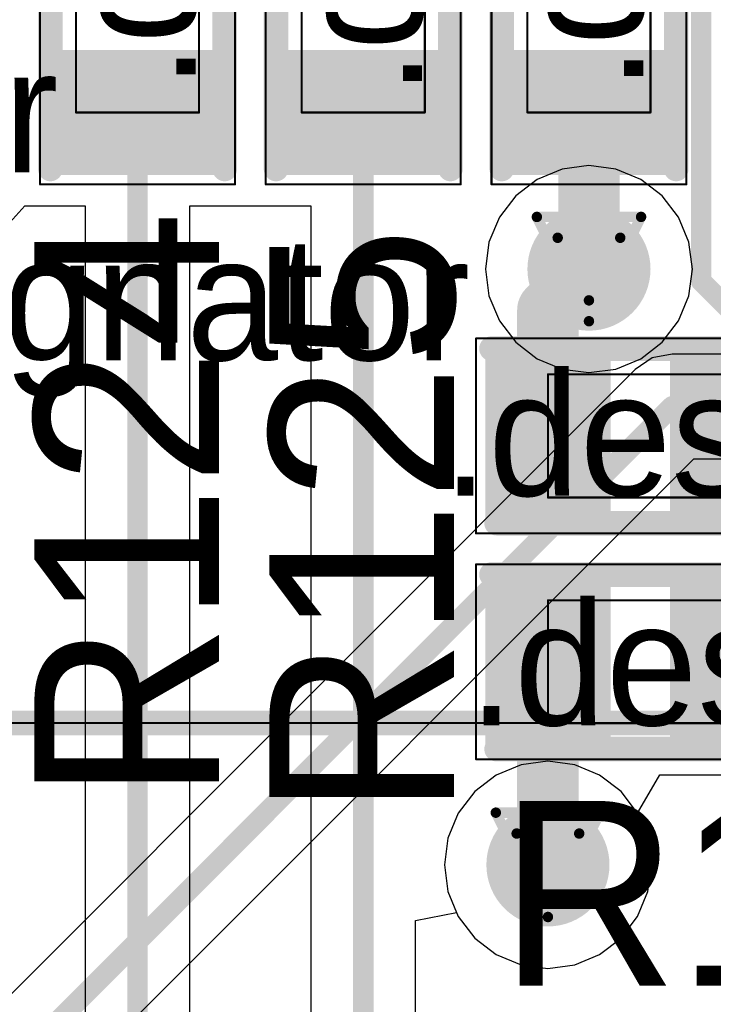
# Model space of a CAD drawing. Header units: millimetres. Extents: x 138 to 555, y 26 to 334.
# Tile 190 of 256: x 237.11 to 240.49, y 155.54 to 160.33. Entities that reach past the tile are written whole.
import ezdxf

# ---------------------------------------------------------------- set-up
doc = ezdxf.new("R2010")
doc.units = ezdxf.units.MM
for name, color, linetype in [('BottomLayer', 5, 'Continuous'), ('DrillDrawing', 1, 'Continuous'), ('Mechanical20', 56, 'Continuous'), ('Mechanical27', 56, 'Continuous'), ('MidLayer1', 16, 'Continuous'), ('MidLayer2', 76, 'Continuous'), ('MidLayer3', 90, 'Continuous'), ('MidLayer4', 156, 'Continuous'), ('MultiLayer', 9, 'Continuous'), ('TopLayer', 1, 'Continuous'), ('TopOverlay', 2, 'Continuous'), ('TopPaste', 8, 'Continuous'), ('TopSolder', 216, 'Continuous'), ('ViaHoleLayer', 16, 'Continuous')]:
    doc.layers.add(name, color=color, linetype=linetype)

# ---------------------------------------------------------------- blocks, each defined once
blk = doc.blocks.new('CON_SAMTEC_QSH_030_01_F_D_A_LCD_MB1230_505')
at = {"layer": 'Mechanical27', "const_width": 0.01}
blk.add_lwpolyline([(97.75, -7.4), (-54.25, -7.4)], dxfattribs=at)
at = {"layer": 'TopOverlay', "const_width": 0.12}
blk.add_lwpolyline([(97.7, -7.4), (-54.3, -7.4)], dxfattribs=at)
blk = doc.blocks.new('R0402_646')
at = {"layer": 'Mechanical20', "const_width": 0.01}
for points in [[(-0.8, 0.475), (-0.8, -0.475)], [(-0.8, 0.475), (0.8, 0.475)], [(0.8, 0.475), (0.8, -0.475)], [(-0.8, -0.475), (0.8, -0.475)]]:
    blk.add_lwpolyline(points, dxfattribs=at)
at = {"layer": 'Mechanical20', "const_width": 0.005}
for points in [[(-0.8025, 0.475, 1), (-0.7975, 0.475, 1)], [(-0.8025, 0.475, 1), (-0.7975, 0.475, 1)], [(0.7975, 0.475, 1), (0.8025, 0.475, 1)], [(0.7975, 0.475, 1), (0.8025, 0.475, 1)], [(-0.8025, -0.475, 1), (-0.7975, -0.475, 1)], [(-0.8025, -0.475, 1), (-0.7975, -0.475, 1)], [(0.7975, -0.475, 1), (0.8025, -0.475, 1)], [(0.7975, -0.475, 1), (0.8025, -0.475, 1)]]:
    blk.add_lwpolyline(points, format="xyb", close=True, dxfattribs=at)
at = {"layer": 'Mechanical27', "const_width": 0.01}
for points in [[(-0.45, 0.3), (-0.45, -0.3)], [(-0.45, 0.3), (0.45, 0.3)], [(0.45, 0.3), (0.45, -0.3)], [(-0.45, -0.3), (0.45, -0.3)]]:
    blk.add_lwpolyline(points, dxfattribs=at)
at = {"layer": 'Mechanical27', "const_width": 0.005}
for points in [[(-0.4525, 0.3, 1), (-0.4475, 0.3, 1)], [(-0.4525, 0.3, 1), (-0.4475, 0.3, 1)], [(0.4475, 0.3, 1), (0.4525, 0.3, 1)], [(0.4475, 0.3, 1), (0.4525, 0.3, 1)], [(-0.4525, -0.3, 1), (-0.4475, -0.3, 1)], [(-0.4525, -0.3, 1), (-0.4475, -0.3, 1)], [(0.4475, -0.3, 1), (0.4525, -0.3, 1)], [(0.4475, -0.3, 1), (0.4525, -0.3, 1)]]:
    blk.add_lwpolyline(points, format="xyb", close=True, dxfattribs=at)
at = {"layer": 'TopLayer'}
for points in [[(-0.195, -0.35), (-0.195, 0.35), (-0.705, -0.35), (-0.705, 0.35)], [(0.705, -0.35), (0.705, 0.35), (0.195, -0.35), (0.195, 0.35)]]:
    blk.add_solid(points, dxfattribs=at)
at = {"layer": 'TopOverlay', "const_width": 0.12}
for points in [[(-0.725, 0.425), (0.7, 0.425)], [(-0.725, -0.425), (0.725, -0.425)]]:
    blk.add_lwpolyline(points, dxfattribs=at)
at = {"layer": 'TopOverlay', "const_width": 0.06}
for points in [[(-0.755, 0.425, 1), (-0.695, 0.425, 1)], [(0.67, 0.425, 1), (0.73, 0.425, 1)], [(-0.755, -0.425, 1), (-0.695, -0.425, 1)], [(0.695, -0.425, 1), (0.755, -0.425, 1)]]:
    blk.add_lwpolyline(points, format="xyb", close=True, dxfattribs=at)
at = {"layer": 'TopPaste'}
for points in [[(-0.195, -0.35), (-0.195, 0.35), (-0.705, -0.35), (-0.705, 0.35)], [(0.705, -0.35), (0.705, 0.35), (0.195, -0.35), (0.195, 0.35)]]:
    blk.add_solid(points, dxfattribs=at)
at = {"layer": 'TopSolder'}
for points in [[(-0.145, -0.4), (-0.145, 0.4), (-0.755, -0.4), (-0.755, 0.4)], [(0.755, -0.4), (0.755, 0.4), (0.145, -0.4), (0.145, 0.4)]]:
    blk.add_solid(points, dxfattribs=at)
blk = doc.blocks.new('R0402_698')
at = {"layer": 'Mechanical20', "const_width": 0.01}
for points in [[(-0.8, 0.475), (-0.8, -0.475)], [(-0.8, 0.475), (0.8, 0.475)], [(0.8, 0.475), (0.8, -0.475)], [(-0.8, -0.475), (0.8, -0.475)]]:
    blk.add_lwpolyline(points, dxfattribs=at)
at = {"layer": 'Mechanical20', "const_width": 0.005}
for points in [[(-0.8025, 0.475, 1), (-0.7975, 0.475, 1)], [(-0.8025, 0.475, 1), (-0.7975, 0.475, 1)], [(0.7975, 0.475, 1), (0.8025, 0.475, 1)], [(0.7975, 0.475, 1), (0.8025, 0.475, 1)], [(-0.8025, -0.475, 1), (-0.7975, -0.475, 1)], [(-0.8025, -0.475, 1), (-0.7975, -0.475, 1)], [(0.7975, -0.475, 1), (0.8025, -0.475, 1)], [(0.7975, -0.475, 1), (0.8025, -0.475, 1)]]:
    blk.add_lwpolyline(points, format="xyb", close=True, dxfattribs=at)
at = {"layer": 'Mechanical27', "const_width": 0.01}
for points in [[(-0.45, 0.3), (-0.45, -0.3)], [(-0.45, 0.3), (0.45, 0.3)], [(0.45, 0.3), (0.45, -0.3)], [(-0.45, -0.3), (0.45, -0.3)]]:
    blk.add_lwpolyline(points, dxfattribs=at)
at = {"layer": 'Mechanical27', "const_width": 0.005}
for points in [[(-0.4525, 0.3, 1), (-0.4475, 0.3, 1)], [(-0.4525, 0.3, 1), (-0.4475, 0.3, 1)], [(0.4475, 0.3, 1), (0.4525, 0.3, 1)], [(0.4475, 0.3, 1), (0.4525, 0.3, 1)], [(-0.4525, -0.3, 1), (-0.4475, -0.3, 1)], [(-0.4525, -0.3, 1), (-0.4475, -0.3, 1)], [(0.4475, -0.3, 1), (0.4525, -0.3, 1)], [(0.4475, -0.3, 1), (0.4525, -0.3, 1)]]:
    blk.add_lwpolyline(points, format="xyb", close=True, dxfattribs=at)
at = {"layer": 'TopLayer'}
for points in [[(-0.195, -0.35), (-0.195, 0.35), (-0.705, -0.35), (-0.705, 0.35)], [(0.705, -0.35), (0.705, 0.35), (0.195, -0.35), (0.195, 0.35)]]:
    blk.add_solid(points, dxfattribs=at)
at = {"layer": 'TopOverlay', "const_width": 0.12}
for points in [[(-0.725, 0.425), (0.7, 0.425)], [(-0.725, -0.425), (0.725, -0.425)]]:
    blk.add_lwpolyline(points, dxfattribs=at)
at = {"layer": 'TopOverlay', "const_width": 0.06}
for points in [[(-0.755, 0.425, 1), (-0.695, 0.425, 1)], [(0.67, 0.425, 1), (0.73, 0.425, 1)], [(-0.755, -0.425, 1), (-0.695, -0.425, 1)], [(0.695, -0.425, 1), (0.755, -0.425, 1)]]:
    blk.add_lwpolyline(points, format="xyb", close=True, dxfattribs=at)
at = {"layer": 'TopPaste'}
for points in [[(-0.195, -0.35), (-0.195, 0.35), (-0.705, -0.35), (-0.705, 0.35)], [(0.705, -0.35), (0.705, 0.35), (0.195, -0.35), (0.195, 0.35)]]:
    blk.add_solid(points, dxfattribs=at)
at = {"layer": 'TopSolder'}
for points in [[(-0.145, -0.4), (-0.145, 0.4), (-0.755, -0.4), (-0.755, 0.4)], [(0.755, -0.4), (0.755, 0.4), (0.145, -0.4), (0.145, 0.4)]]:
    blk.add_solid(points, dxfattribs=at)
blk = doc.blocks.new('R0402_699')
at = {"layer": 'Mechanical20', "const_width": 0.01}
for points in [[(-0.8, 0.475), (-0.8, -0.475)], [(-0.8, 0.475), (0.8, 0.475)], [(0.8, 0.475), (0.8, -0.475)], [(-0.8, -0.475), (0.8, -0.475)]]:
    blk.add_lwpolyline(points, dxfattribs=at)
at = {"layer": 'Mechanical20', "const_width": 0.005}
for points in [[(-0.8025, 0.475, 1), (-0.7975, 0.475, 1)], [(-0.8025, 0.475, 1), (-0.7975, 0.475, 1)], [(0.7975, 0.475, 1), (0.8025, 0.475, 1)], [(0.7975, 0.475, 1), (0.8025, 0.475, 1)], [(-0.8025, -0.475, 1), (-0.7975, -0.475, 1)], [(-0.8025, -0.475, 1), (-0.7975, -0.475, 1)], [(0.7975, -0.475, 1), (0.8025, -0.475, 1)], [(0.7975, -0.475, 1), (0.8025, -0.475, 1)]]:
    blk.add_lwpolyline(points, format="xyb", close=True, dxfattribs=at)
at = {"layer": 'Mechanical27', "const_width": 0.01}
for points in [[(-0.45, 0.3), (-0.45, -0.3)], [(-0.45, 0.3), (0.45, 0.3)], [(0.45, 0.3), (0.45, -0.3)], [(-0.45, -0.3), (0.45, -0.3)]]:
    blk.add_lwpolyline(points, dxfattribs=at)
at = {"layer": 'Mechanical27', "const_width": 0.005}
for points in [[(-0.4525, 0.3, 1), (-0.4475, 0.3, 1)], [(-0.4525, 0.3, 1), (-0.4475, 0.3, 1)], [(0.4475, 0.3, 1), (0.4525, 0.3, 1)], [(0.4475, 0.3, 1), (0.4525, 0.3, 1)], [(-0.4525, -0.3, 1), (-0.4475, -0.3, 1)], [(-0.4525, -0.3, 1), (-0.4475, -0.3, 1)], [(0.4475, -0.3, 1), (0.4525, -0.3, 1)], [(0.4475, -0.3, 1), (0.4525, -0.3, 1)]]:
    blk.add_lwpolyline(points, format="xyb", close=True, dxfattribs=at)
at = {"layer": 'TopLayer'}
for points in [[(-0.195, -0.35), (-0.195, 0.35), (-0.705, -0.35), (-0.705, 0.35)], [(0.705, -0.35), (0.705, 0.35), (0.195, -0.35), (0.195, 0.35)]]:
    blk.add_solid(points, dxfattribs=at)
at = {"layer": 'TopOverlay', "const_width": 0.12}
for points in [[(-0.725, 0.425), (0.7, 0.425)], [(-0.725, -0.425), (0.725, -0.425)]]:
    blk.add_lwpolyline(points, dxfattribs=at)
at = {"layer": 'TopOverlay', "const_width": 0.06}
for points in [[(-0.755, 0.425, 1), (-0.695, 0.425, 1)], [(0.67, 0.425, 1), (0.73, 0.425, 1)], [(-0.755, -0.425, 1), (-0.695, -0.425, 1)], [(0.695, -0.425, 1), (0.755, -0.425, 1)]]:
    blk.add_lwpolyline(points, format="xyb", close=True, dxfattribs=at)
at = {"layer": 'TopPaste'}
for points in [[(-0.195, -0.35), (-0.195, 0.35), (-0.705, -0.35), (-0.705, 0.35)], [(0.705, -0.35), (0.705, 0.35), (0.195, -0.35), (0.195, 0.35)]]:
    blk.add_solid(points, dxfattribs=at)
at = {"layer": 'TopSolder'}
for points in [[(-0.145, -0.4), (-0.145, 0.4), (-0.755, -0.4), (-0.755, 0.4)], [(0.755, -0.4), (0.755, 0.4), (0.145, -0.4), (0.145, 0.4)]]:
    blk.add_solid(points, dxfattribs=at)
blk = doc.blocks.new('R0402_700')
at = {"layer": 'Mechanical20', "const_width": 0.01}
for points in [[(-0.8, 0.475), (-0.8, -0.475)], [(0.8, 0.475), (-0.8, 0.475)], [(0.8, 0.475), (0.8, -0.475)], [(0.8, -0.475), (-0.8, -0.475)]]:
    blk.add_lwpolyline(points, dxfattribs=at)
at = {"layer": 'Mechanical20', "const_width": 0.005}
for points in [[(-0.8025, 0.475, 1), (-0.7975, 0.475, 1)], [(-0.8025, 0.475, 1), (-0.7975, 0.475, 1)], [(0.7975, 0.475, 1), (0.8025, 0.475, 1)], [(0.7975, 0.475, 1), (0.8025, 0.475, 1)], [(-0.8025, -0.475, 1), (-0.7975, -0.475, 1)], [(-0.8025, -0.475, 1), (-0.7975, -0.475, 1)], [(0.7975, -0.475, 1), (0.8025, -0.475, 1)], [(0.7975, -0.475, 1), (0.8025, -0.475, 1)]]:
    blk.add_lwpolyline(points, format="xyb", close=True, dxfattribs=at)
at = {"layer": 'Mechanical27', "const_width": 0.01}
for points in [[(-0.45, 0.3), (-0.45, -0.3)], [(0.45, 0.3), (-0.45, 0.3)], [(0.45, 0.3), (0.45, -0.3)], [(0.45, -0.3), (-0.45, -0.3)]]:
    blk.add_lwpolyline(points, dxfattribs=at)
at = {"layer": 'Mechanical27', "const_width": 0.005}
for points in [[(-0.4525, 0.3, 1), (-0.4475, 0.3, 1)], [(-0.4525, 0.3, 1), (-0.4475, 0.3, 1)], [(0.4475, 0.3, 1), (0.4525, 0.3, 1)], [(0.4475, 0.3, 1), (0.4525, 0.3, 1)], [(-0.4525, -0.3, 1), (-0.4475, -0.3, 1)], [(-0.4525, -0.3, 1), (-0.4475, -0.3, 1)], [(0.4475, -0.3, 1), (0.4525, -0.3, 1)], [(0.4475, -0.3, 1), (0.4525, -0.3, 1)]]:
    blk.add_lwpolyline(points, format="xyb", close=True, dxfattribs=at)
at = {"layer": 'TopLayer'}
for points in [[(-0.195, -0.35), (-0.195, 0.35), (-0.705, -0.35), (-0.705, 0.35)], [(0.705, -0.35), (0.705, 0.35), (0.195, -0.35), (0.195, 0.35)]]:
    blk.add_solid(points, dxfattribs=at)
at = {"layer": 'TopOverlay', "const_width": 0.12}
for points in [[(0.7, 0.425), (-0.725, 0.425)], [(0.725, -0.425), (-0.725, -0.425)]]:
    blk.add_lwpolyline(points, dxfattribs=at)
at = {"layer": 'TopOverlay', "const_width": 0.06}
for points in [[(-0.755, 0.425, 1), (-0.695, 0.425, 1)], [(0.67, 0.425, 1), (0.73, 0.425, 1)], [(-0.755, -0.425, 1), (-0.695, -0.425, 1)], [(0.695, -0.425, 1), (0.755, -0.425, 1)]]:
    blk.add_lwpolyline(points, format="xyb", close=True, dxfattribs=at)
at = {"layer": 'TopPaste'}
for points in [[(-0.195, -0.35), (-0.195, 0.35), (-0.705, -0.35), (-0.705, 0.35)], [(0.705, -0.35), (0.705, 0.35), (0.195, -0.35), (0.195, 0.35)]]:
    blk.add_solid(points, dxfattribs=at)
at = {"layer": 'TopSolder'}
for points in [[(-0.145, -0.4), (-0.145, 0.4), (-0.755, -0.4), (-0.755, 0.4)], [(0.755, -0.4), (0.755, 0.4), (0.145, -0.4), (0.145, 0.4)]]:
    blk.add_solid(points, dxfattribs=at)
blk = doc.blocks.new('R0402_701')
at = {"layer": 'Mechanical20', "const_width": 0.01}
for points in [[(-0.8, 0.475), (-0.8, -0.475)], [(0.8, 0.475), (-0.8, 0.475)], [(0.8, 0.475), (0.8, -0.475)], [(0.8, -0.475), (-0.8, -0.475)]]:
    blk.add_lwpolyline(points, dxfattribs=at)
at = {"layer": 'Mechanical20', "const_width": 0.005}
for points in [[(-0.8025, 0.475, 1), (-0.7975, 0.475, 1)], [(-0.8025, 0.475, 1), (-0.7975, 0.475, 1)], [(0.7975, 0.475, 1), (0.8025, 0.475, 1)], [(0.7975, 0.475, 1), (0.8025, 0.475, 1)], [(-0.8025, -0.475, 1), (-0.7975, -0.475, 1)], [(-0.8025, -0.475, 1), (-0.7975, -0.475, 1)], [(0.7975, -0.475, 1), (0.8025, -0.475, 1)], [(0.7975, -0.475, 1), (0.8025, -0.475, 1)]]:
    blk.add_lwpolyline(points, format="xyb", close=True, dxfattribs=at)
at = {"layer": 'Mechanical27', "const_width": 0.01}
for points in [[(-0.45, 0.3), (-0.45, -0.3)], [(0.45, 0.3), (-0.45, 0.3)], [(0.45, 0.3), (0.45, -0.3)], [(0.45, -0.3), (-0.45, -0.3)]]:
    blk.add_lwpolyline(points, dxfattribs=at)
at = {"layer": 'Mechanical27', "const_width": 0.005}
for points in [[(-0.4525, 0.3, 1), (-0.4475, 0.3, 1)], [(-0.4525, 0.3, 1), (-0.4475, 0.3, 1)], [(0.4475, 0.3, 1), (0.4525, 0.3, 1)], [(0.4475, 0.3, 1), (0.4525, 0.3, 1)], [(-0.4525, -0.3, 1), (-0.4475, -0.3, 1)], [(-0.4525, -0.3, 1), (-0.4475, -0.3, 1)], [(0.4475, -0.3, 1), (0.4525, -0.3, 1)], [(0.4475, -0.3, 1), (0.4525, -0.3, 1)]]:
    blk.add_lwpolyline(points, format="xyb", close=True, dxfattribs=at)
at = {"layer": 'TopLayer'}
for points in [[(-0.195, -0.35), (-0.195, 0.35), (-0.705, -0.35), (-0.705, 0.35)], [(0.705, -0.35), (0.705, 0.35), (0.195, -0.35), (0.195, 0.35)]]:
    blk.add_solid(points, dxfattribs=at)
at = {"layer": 'TopOverlay', "const_width": 0.12}
for points in [[(0.7, 0.425), (-0.725, 0.425)], [(0.725, -0.425), (-0.725, -0.425)]]:
    blk.add_lwpolyline(points, dxfattribs=at)
at = {"layer": 'TopOverlay', "const_width": 0.06}
for points in [[(-0.755, 0.425, 1), (-0.695, 0.425, 1)], [(0.67, 0.425, 1), (0.73, 0.425, 1)], [(-0.755, -0.425, 1), (-0.695, -0.425, 1)], [(0.695, -0.425, 1), (0.755, -0.425, 1)]]:
    blk.add_lwpolyline(points, format="xyb", close=True, dxfattribs=at)
at = {"layer": 'TopPaste'}
for points in [[(-0.195, -0.35), (-0.195, 0.35), (-0.705, -0.35), (-0.705, 0.35)], [(0.705, -0.35), (0.705, 0.35), (0.195, -0.35), (0.195, 0.35)]]:
    blk.add_solid(points, dxfattribs=at)
at = {"layer": 'TopSolder'}
for points in [[(-0.145, -0.4), (-0.145, 0.4), (-0.755, -0.4), (-0.755, 0.4)], [(0.755, -0.4), (0.755, 0.4), (0.145, -0.4), (0.145, 0.4)]]:
    blk.add_solid(points, dxfattribs=at)

msp = doc.modelspace()

# ---------------------------------------------------------------- linework, layer by layer
at = {"layer": 'BottomLayer'}
for p, q in [((240.188, 158.6846), (240.1053, 158.6293)), ((240.2856, 158.704), (240.188, 158.6846)), ((241.0347, 158.704), (240.2856, 158.704)), ((240.1053, 158.6293), (235.4615, 153.9855)), ((235.7474, 153.5504), (240.3912, 158.1942)), ((240.3912, 158.1942), (241.0347, 158.1942)), ((239.5497, 156.7035), (239.428, 156.6532)), ((239.6802, 156.7207), (239.5497, 156.7035)), ((239.8107, 156.7035), (239.6802, 156.7207)), ((239.9323, 156.6532), (239.8107, 156.7035)), ((239.428, 156.6532), (239.3236, 156.573)), ((240.0368, 156.573), (239.9323, 156.6532)), ((239.3236, 156.573), (239.2434, 156.4686)), ((240.1169, 156.4686), (240.0368, 156.573)), ((239.2434, 156.4686), (239.193, 156.3469)), ((240.1673, 156.3469), (240.1169, 156.4686)), ((239.193, 156.3469), (239.1759, 156.2164)), ((240.1845, 156.2164), (240.1673, 156.3469)), ((239.1759, 156.2164), (239.193, 156.0859)), ((240.1673, 156.0859), (240.1845, 156.2164)), ((239.193, 156.0859), (239.2434, 155.9643)), ((240.1169, 155.9643), (240.1673, 156.0859)), ((239.2434, 155.9643), (239.3236, 155.8598)), ((240.0368, 155.8598), (240.1169, 155.9643)), ((239.3236, 155.8598), (239.428, 155.7797)), ((239.9323, 155.7797), (240.0368, 155.8598)), ((239.428, 155.7797), (239.5497, 155.7293)), ((239.8107, 155.7293), (239.9323, 155.7797)), ((239.5497, 155.7293), (239.6802, 155.7121)), ((239.6802, 155.7121), (239.8107, 155.7293))]:
    msp.add_line(p, q, dxfattribs=at)
for points, const_width in [([(239.7302, 159.1176, 1), (240.0302, 159.1176, 1)], 0.3), ([(240.2606, 158.4491, 1), (240.3106, 158.4491, 1)], 0.05), ([(240.2606, 158.4491, 1), (240.3106, 158.4491, 1)], 0.05), ([(239.5302, 156.2164, 1), (239.8302, 156.2164, 1)], 0.3)]:
    msp.add_lwpolyline(points, format="xyb", close=True, dxfattribs=dict(at, const_width=const_width))
at = {"layer": 'BottomLayer', "const_width": 0.1}
for points in [[(235.5671, 153.7306), (240.2856, 158.4491)], [(240.2856, 158.4491), (241.4694, 158.4491)]]:
    msp.add_lwpolyline(points, dxfattribs=at)
at = {"layer": 'DrillDrawing', "const_width": 0.0508}
for points in [[(239.6262, 159.3716), (240.1342, 159.3716)], [(239.6262, 159.3716), (239.8802, 158.8636)], [(239.8802, 158.8636), (240.1342, 159.3716)], [(239.7278, 159.27), (240.0326, 159.27)], [(239.7278, 159.27), (239.8802, 158.9652)], [(239.8802, 158.9652), (240.0326, 159.27)], [(239.4262, 156.4704), (239.9342, 156.4704)], [(239.4262, 156.4704), (239.6802, 155.9624)], [(239.6802, 155.9624), (239.9342, 156.4704)], [(239.5278, 156.3688), (239.8326, 156.3688)], [(239.5278, 156.3688), (239.6802, 156.064)], [(239.6802, 156.064), (239.8326, 156.3688)]]:
    msp.add_lwpolyline(points, dxfattribs=at)
at = {"layer": 'DrillDrawing', "const_width": 0.0254}
for points in [[(239.6135, 159.3716, 1), (239.6389, 159.3716, 1)], [(239.6135, 159.3716, 1), (239.6389, 159.3716, 1)], [(240.1215, 159.3716, 1), (240.1469, 159.3716, 1)], [(240.1215, 159.3716, 1), (240.1469, 159.3716, 1)], [(239.7151, 159.27, 1), (239.7405, 159.27, 1)], [(239.7151, 159.27, 1), (239.7405, 159.27, 1)], [(240.0199, 159.27, 1), (240.0453, 159.27, 1)], [(240.0199, 159.27, 1), (240.0453, 159.27, 1)], [(239.8675, 158.9652, 1), (239.8929, 158.9652, 1)], [(239.8675, 158.9652, 1), (239.8929, 158.9652, 1)], [(239.8675, 158.8636, 1), (239.8929, 158.8636, 1)], [(239.8675, 158.8636, 1), (239.8929, 158.8636, 1)], [(239.4135, 156.4704, 1), (239.4389, 156.4704, 1)], [(239.4135, 156.4704, 1), (239.4389, 156.4704, 1)], [(239.9215, 156.4704, 1), (239.9469, 156.4704, 1)], [(239.9215, 156.4704, 1), (239.9469, 156.4704, 1)], [(239.5151, 156.3688, 1), (239.5405, 156.3688, 1)], [(239.5151, 156.3688, 1), (239.5405, 156.3688, 1)], [(239.8199, 156.3688, 1), (239.8453, 156.3688, 1)], [(239.8199, 156.3688, 1), (239.8453, 156.3688, 1)], [(239.6675, 156.064, 1), (239.6929, 156.064, 1)], [(239.6675, 156.064, 1), (239.6929, 156.064, 1)], [(239.6675, 155.9624, 1), (239.6929, 155.9624, 1)], [(239.6675, 155.9624, 1), (239.6929, 155.9624, 1)]]:
    msp.add_lwpolyline(points, format="xyb", close=True, dxfattribs=at)
at = {"layer": 'MidLayer1'}
for p, q in [((239.7497, 159.6047), (239.628, 159.5543)), ((239.8802, 159.6219), (239.7497, 159.6047)), ((240.0107, 159.6047), (239.8802, 159.6219)), ((240.1323, 159.5543), (240.0107, 159.6047)), ((239.628, 159.5543), (239.5236, 159.4742)), ((240.2368, 159.4742), (240.1323, 159.5543)), ((239.5236, 159.4742), (239.4434, 159.3697)), ((240.3169, 159.3697), (240.2368, 159.4742)), ((239.4434, 159.3697), (239.393, 159.2481)), ((240.3673, 159.2481), (240.3169, 159.3697)), ((239.393, 159.2481), (239.3759, 159.1176)), ((240.3845, 159.1176), (240.3673, 159.2481)), ((239.3759, 159.1176), (239.393, 158.987)), ((240.3673, 158.987), (240.3845, 159.1176)), ((239.393, 158.987), (239.4434, 158.8654)), ((240.3169, 158.8654), (240.3673, 158.987)), ((239.4434, 158.8654), (239.5236, 158.761)), ((240.2368, 158.761), (240.3169, 158.8654)), ((239.5236, 158.761), (239.628, 158.6808)), ((240.1323, 158.6808), (240.2368, 158.761)), ((239.628, 158.6808), (239.7497, 158.6304)), ((240.0107, 158.6304), (240.1323, 158.6808)), ((239.7497, 158.6304), (239.8802, 158.6133)), ((239.8802, 158.6133), (240.0107, 158.6304)), ((239.5497, 156.7035), (239.428, 156.6532)), ((239.6802, 156.7207), (239.5497, 156.7035)), ((239.8107, 156.7035), (239.6802, 156.7207)), ((239.9323, 156.6532), (239.8107, 156.7035)), ((239.428, 156.6532), (239.3236, 156.573)), ((240.0368, 156.573), (239.9323, 156.6532)), ((239.3236, 156.573), (239.2434, 156.4686)), ((240.1169, 156.4686), (240.0368, 156.573)), ((239.2434, 156.4686), (239.193, 156.3469)), ((240.1673, 156.3469), (240.1169, 156.4686)), ((239.193, 156.3469), (239.1759, 156.2164)), ((240.1845, 156.2164), (240.1673, 156.3469)), ((239.1759, 156.2164), (239.193, 156.0859)), ((240.1673, 156.0859), (240.1845, 156.2164)), ((239.193, 156.0859), (239.2434, 155.9643)), ((240.1169, 155.9643), (240.1673, 156.0859)), ((239.2434, 155.9643), (239.3236, 155.8598)), ((240.0368, 155.8598), (240.1169, 155.9643)), ((239.3236, 155.8598), (239.428, 155.7797)), ((239.9323, 155.7797), (240.0368, 155.8598)), ((239.428, 155.7797), (239.5497, 155.7293)), ((239.8107, 155.7293), (239.9323, 155.7797)), ((239.5497, 155.7293), (239.6802, 155.7121)), ((239.6802, 155.7121), (239.8107, 155.7293))]:
    msp.add_line(p, q, dxfattribs=at)
at = {"layer": 'MidLayer1', "const_width": 0.3}
for points in [[(239.7302, 159.1176, 1), (240.0302, 159.1176, 1)], [(239.5302, 156.2164, 1), (239.8302, 156.2164, 1)]]:
    msp.add_lwpolyline(points, format="xyb", close=True, dxfattribs=at)
at = {"layer": 'MidLayer2'}
for p, q in [((239.5497, 156.7035), (239.428, 156.6532)), ((239.6802, 156.7207), (239.5497, 156.7035)), ((239.8107, 156.7035), (239.6802, 156.7207)), ((239.9323, 156.6532), (239.8107, 156.7035)), ((239.428, 156.6532), (239.3236, 156.573)), ((240.0368, 156.573), (239.9323, 156.6532)), ((239.3236, 156.573), (239.2434, 156.4686)), ((240.1169, 156.4686), (240.0368, 156.573)), ((239.2434, 156.4686), (239.193, 156.3469)), ((240.1673, 156.3469), (240.1169, 156.4686)), ((239.193, 156.3469), (239.1759, 156.2164)), ((240.1845, 156.2164), (240.1673, 156.3469)), ((239.1759, 156.2164), (239.193, 156.0859)), ((240.1673, 156.0859), (240.1845, 156.2164)), ((239.193, 156.0859), (239.2434, 155.9643)), ((240.1169, 155.9643), (240.1673, 156.0859)), ((239.2434, 155.9643), (239.3236, 155.8598)), ((240.0368, 155.8598), (240.1169, 155.9643)), ((239.3236, 155.8598), (239.428, 155.7797)), ((239.9323, 155.7797), (240.0368, 155.8598)), ((239.428, 155.7797), (239.5497, 155.7293)), ((239.8107, 155.7293), (239.9323, 155.7797)), ((239.5497, 155.7293), (239.6802, 155.7121)), ((239.6802, 155.7121), (239.8107, 155.7293))]:
    msp.add_line(p, q, dxfattribs=at)
at = {"layer": 'MidLayer2', "const_width": 0.3}
for points in [[(239.7302, 159.1176, 1), (240.0302, 159.1176, 1)], [(239.5302, 156.2164, 1), (239.8302, 156.2164, 1)]]:
    msp.add_lwpolyline(points, format="xyb", close=True, dxfattribs=at)
at = {"layer": 'MidLayer3'}
for p, q in [((239.5497, 156.7035), (239.428, 156.6532)), ((239.6802, 156.7207), (239.5497, 156.7035)), ((239.8107, 156.7035), (239.6802, 156.7207)), ((239.9323, 156.6532), (239.8107, 156.7035)), ((239.428, 156.6532), (239.3236, 156.573)), ((240.0368, 156.573), (239.9323, 156.6532)), ((239.3236, 156.573), (239.2434, 156.4686)), ((240.1169, 156.4686), (240.0368, 156.573)), ((239.2434, 156.4686), (239.193, 156.3469)), ((240.1673, 156.3469), (240.1169, 156.4686)), ((239.193, 156.3469), (239.1759, 156.2164)), ((240.1845, 156.2164), (240.1673, 156.3469)), ((239.1759, 156.2164), (239.193, 156.0859)), ((240.1673, 156.0859), (240.1845, 156.2164)), ((239.193, 156.0859), (239.2434, 155.9643)), ((240.1169, 155.9643), (240.1673, 156.0859)), ((239.2434, 155.9643), (239.3236, 155.8598)), ((240.0368, 155.8598), (240.1169, 155.9643)), ((239.3236, 155.8598), (239.428, 155.7797)), ((239.9323, 155.7797), (240.0368, 155.8598)), ((239.428, 155.7797), (239.5497, 155.7293)), ((239.8107, 155.7293), (239.9323, 155.7797)), ((239.5497, 155.7293), (239.6802, 155.7121)), ((239.6802, 155.7121), (239.8107, 155.7293))]:
    msp.add_line(p, q, dxfattribs=at)
at = {"layer": 'MidLayer3', "const_width": 0.3}
for points in [[(239.7302, 159.1176, 1), (240.0302, 159.1176, 1)], [(239.5302, 156.2164, 1), (239.8302, 156.2164, 1)]]:
    msp.add_lwpolyline(points, format="xyb", close=True, dxfattribs=at)
at = {"layer": 'MidLayer4'}
for p, q in [((239.7497, 159.6047), (239.628, 159.5543)), ((239.8802, 159.6219), (239.7497, 159.6047)), ((240.0107, 159.6047), (239.8802, 159.6219)), ((240.1323, 159.5543), (240.0107, 159.6047)), ((239.628, 159.5543), (239.5236, 159.4742)), ((240.2368, 159.4742), (240.1323, 159.5543)), ((239.5236, 159.4742), (239.4434, 159.3697)), ((240.3169, 159.3697), (240.2368, 159.4742)), ((239.4434, 159.3697), (239.393, 159.2481)), ((240.3673, 159.2481), (240.3169, 159.3697)), ((239.393, 159.2481), (239.3759, 159.1176)), ((240.3845, 159.1176), (240.3673, 159.2481)), ((239.3759, 159.1176), (239.393, 158.987)), ((240.3673, 158.987), (240.3845, 159.1176)), ((239.393, 158.987), (239.4434, 158.8654)), ((240.3169, 158.8654), (240.3673, 158.987)), ((239.4434, 158.8654), (239.5236, 158.761)), ((240.2368, 158.761), (240.3169, 158.8654)), ((239.5236, 158.761), (239.628, 158.6808)), ((240.1323, 158.6808), (240.2368, 158.761)), ((239.628, 158.6808), (239.7497, 158.6304)), ((240.0107, 158.6304), (240.1323, 158.6808)), ((239.7497, 158.6304), (239.8802, 158.6133)), ((239.8802, 158.6133), (240.0107, 158.6304))]:
    msp.add_line(p, q, dxfattribs=at)
at = {"layer": 'MidLayer4', "const_width": 0.3}
for points in [[(239.7302, 159.1176, 1), (240.0302, 159.1176, 1)], [(239.5302, 156.2164, 1), (239.8302, 156.2164, 1)]]:
    msp.add_lwpolyline(points, format="xyb", close=True, dxfattribs=at)
at = {"layer": 'MultiLayer', "const_width": 0.3}
for points in [[(239.7302, 159.1176, 1), (240.0302, 159.1176, 1)], [(239.5302, 156.2164, 1), (239.8302, 156.2164, 1)]]:
    msp.add_lwpolyline(points, format="xyb", close=True, dxfattribs=at)
at = {"layer": 'TopLayer'}
for p, q in [((236.9974, 159.2801), (237.1302, 159.4251)), ((237.1302, 159.4251), (237.4253, 159.4251)), ((237.4253, 159.4251), (237.4253, 150.2477)), ((237.9351, 150.2376), (237.9351, 159.4251)), ((237.9351, 159.4251), (238.2302, 159.4251)), ((238.2302, 159.4251), (238.2302, 159.4251)), ((238.2302, 159.4251), (238.2302, 159.4251)), ((238.2302, 159.4251), (238.2302, 159.4251)), ((238.2302, 159.4251), (238.5253, 159.4251)), ((238.5253, 159.4251), (238.5253, 150.9706)), ((240.1169, 156.4686), (240.2259, 156.6551)), ((240.2259, 156.6551), (241.0352, 156.6551)), ((240.1673, 156.3469), (240.1169, 156.4686)), ((240.1845, 156.2164), (240.1673, 156.3469)), ((240.1673, 156.0859), (240.1845, 156.2164)), ((240.1169, 155.9643), (240.1673, 156.0859)), ((239.0351, 155.9446), (239.2351, 155.9844)), ((239.2351, 155.9844), (239.2434, 155.9643)), ((239.0351, 150.9706), (239.0351, 155.9446)), ((239.2434, 155.9643), (239.3236, 155.8598)), ((240.0368, 155.8598), (240.1169, 155.9643)), ((239.3236, 155.8598), (239.428, 155.7797)), ((239.9323, 155.7797), (240.0368, 155.8598)), ((239.428, 155.7797), (239.5497, 155.7293)), ((239.8107, 155.7293), (239.9323, 155.7797)), ((239.5497, 155.7293), (239.6802, 155.7121)), ((239.6802, 155.7121), (239.8107, 155.7293))]:
    msp.add_line(p, q, dxfattribs=at)
for points, const_width in [([(240.4274, 159.0579), (240.4274, 161.3217)], 0.1), ([(239.8802, 159.1176), (239.8802, 159.8801)], 0.3), ([(237.6802, 149.8167), (237.6802, 159.8801)], 0.1), ([(238.7802, 150.536), (238.7802, 159.8801)], 0.1), ([(239.6802, 158.9176), (239.8802, 159.1176)], 0.3), ([(240.4274, 159.0579), (240.5802, 158.9051)], 0.1), ([(239.6802, 158.3051), (239.6802, 158.9176)], 0.3), ([(239.6802, 156.2164), (239.6802, 157.2051)], 0.3)]:
    msp.add_lwpolyline(points, dxfattribs=dict(at, const_width=const_width))
for points, const_width in [([(239.8052, 159.8801, 1), (239.9552, 159.8801, 1)], 0.15), ([(237.6552, 159.8801, 1), (237.7052, 159.8801, 1)], 0.05), ([(238.7552, 159.8801, 1), (238.8052, 159.8801, 1)], 0.05), ([(239.7302, 159.1176, 1), (240.0302, 159.1176, 1)], 0.3), ([(239.8052, 159.1176, 1), (239.9552, 159.1176, 1)], 0.15), ([(239.8052, 159.1176, 1), (239.9552, 159.1176, 1)], 0.15), ([(240.4024, 159.0579, 1), (240.4524, 159.0579, 1)], 0.05), ([(240.4024, 159.0579, 1), (240.4524, 159.0579, 1)], 0.05), ([(239.6052, 158.9176, 1), (239.7552, 158.9176, 1)], 0.15), ([(239.6052, 158.9176, 1), (239.7552, 158.9176, 1)], 0.15), ([(239.6052, 158.3051, 1), (239.7552, 158.3051, 1)], 0.15), ([(239.6052, 157.2051, 1), (239.7552, 157.2051, 1)], 0.15), ([(239.5302, 156.2164, 1), (239.8302, 156.2164, 1)], 0.3), ([(239.6052, 156.2164, 1), (239.7552, 156.2164, 1)], 0.15)]:
    msp.add_lwpolyline(points, format="xyb", close=True, dxfattribs=dict(at, const_width=const_width))
at = {"layer": 'ViaHoleLayer', "const_width": 0.15}
for points in [[(239.8052, 159.1176, 1), (239.9552, 159.1176, 1)], [(239.6052, 156.2164, 1), (239.7552, 156.2164, 1)]]:
    msp.add_lwpolyline(points, format="xyb", close=True, dxfattribs=at)

# ---------------------------------------------------------------- block references
for name, p, rotation in [('R0402_698', (237.6802, 160.3301), 90), ('R0402_646', (238.7802, 160.3301), 90), ('R0402_699', (239.8802, 160.3301), 90), ('R0402_700', (240.1302, 158.3051), 180), ('R0402_701', (240.1302, 157.2051), 180), ('CON_SAMTEC_QSH_030_01_F_D_A_LCD_MB1230_505', (279.8205, 149.5074), 180)]:
    msp.add_blockref(name, p, dxfattribs=dict(rotation=rotation))

# ---------------------------------------------------------------- texts
at = {"layer": 'Mechanical27'}
for p in [(237.9631, 159.9924), (240.145, 159.984), (239.0664, 159.9598)]:
    msp.add_text('.designator', height=0.599999, rotation=90, dxfattribs=at).set_placement(p)
for p in [(233.3244, 159.5882), (235.331, 158.6738), (239.1664, 158.0134), (239.2934, 156.8958)]:
    msp.add_text('.designator', height=0.599999, dxfattribs=at).set_placement(p)
at = {"layer": 'TopOverlay'}
for s, p in [('R124', (238.0772, 156.5236)), ('R125', (239.2228, 156.4472))]:
    msp.add_text(s, height=0.9, rotation=90, dxfattribs=at).set_placement(p)
msp.add_text('R129', height=0.9, dxfattribs=at).set_placement((239.4438, 155.6273))

doc.saveas('drawing.dxf')
